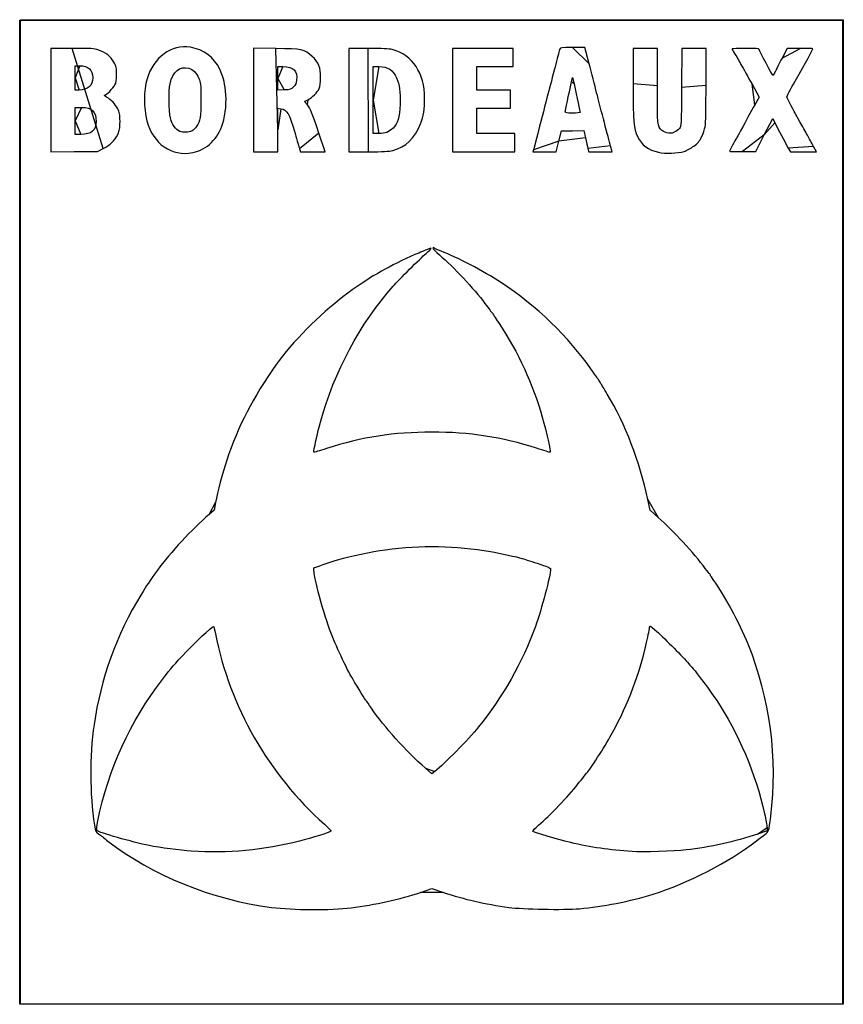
# Model space of a CAD drawing. Extents: x 39.1 to 79.2, y 187.1 to 235.1.
import ezdxf

# ---------------------------------------------------------------- set-up
doc = ezdxf.new("R2010")
doc.units = 0
doc.layers.add('Calque_1', color=7, linetype='CONTINUOUS')

msp = doc.modelspace()

# ---------------------------------------------------------------- linework, layer by layer
at = {"layer": 'Calque_1', "color": 1}
msp.add_lwpolyline([(39.090109, 235.073708), (79.185572, 235.073708), (79.185572, 187.121784), (39.090109, 187.121784), (39.090109, 235.073708)], close=True, dxfattribs=at)
at = {"layer": 'Calque_1', "color": 7}
for points in [[(39.13382, 211.10872), (39.13382, 235.090554), (59.178653, 235.090554), (79.223486, 235.090554), (79.223486, 211.10872), (79.223486, 187.126887), (59.178653, 187.126887), (39.13382, 187.126887), (39.13382, 211.10872), (39.13382, 211.10872)], [(41.644432, 233.693554), (40.615486, 233.693554), (40.615486, 231.171647), (40.615486, 228.649743), (41.747903, 228.663403), (42.88032, 228.677062), (43.160984, 228.81438), (43.160984, 228.814372)], [(51.569236, 233.685572), (50.479153, 233.698752), (50.479153, 231.177317), (50.479153, 228.655881), (51.07182, 228.655881), (51.664486, 228.655881), (51.664486, 229.718925), (51.664486, 229.718931)], [(56.077736, 233.693051), (55.13582, 233.693616), (55.13582, 231.174782), (55.13582, 228.655949), (56.079427, 228.655949)], [(63.221486, 229.100387), (63.221486, 229.544887), (62.290153, 229.544887), (61.35882, 229.544887), (61.35882, 230.15872), (61.35882, 230.772554), (62.18432, 230.772554), (63.00982, 230.772554), (63.00982, 231.217054), (63.00982, 231.661554), (62.18432, 231.661554), (61.35882, 231.661554), (61.35882, 232.233054), (61.35882, 232.804554), (62.24782, 232.804554), (63.13682, 232.804554), (63.13682, 233.249054), (63.13682, 233.693554), (61.65644, 233.693554), (60.176057, 233.693554), (60.174082, 231.17472), (60.172106, 228.655887), (61.69673, 228.655887), (63.221351, 228.655887), (63.221351, 229.100387), (63.221486, 229.100387)], [(66.836598, 232.942117), (66.630567, 233.735867), (66.029546, 233.735867)], [(70.164164, 231.878377), (70.164164, 233.69354), (69.571497, 233.69354), (68.978831, 233.69354), (68.978831, 231.976564)], [(72.53482, 231.900164), (72.53482, 233.693554), (71.943409, 233.693554), (71.351995, 233.693554), (71.34017, 231.799137)], [(77.11311, 233.693548), (76.484401, 233.693548), (76.237191, 233.217298)], [(41.80082, 232.25422), (41.80082, 232.846887), (42.016672, 232.846887)], [(51.664486, 232.228428), (51.664486, 232.804554), (51.915732, 232.804554)], [(56.321153, 231.17472), (56.321153, 232.804554), (56.591149, 232.804554)], [(41.980736, 231.663944), (41.80082, 231.661686), (41.80082, 232.254353), (41.80082, 232.25422)], [(51.981995, 231.668333), (51.664486, 231.652302), (51.664486, 232.228431), (51.664486, 232.228428)], [(65.981919, 232.06372), (66.030181, 232.275387), (66.10166, 231.957887)], [(74.77451, 231.943821), (75.123675, 231.315936), (74.914407, 230.948988)], [(41.80082, 230.15872), (41.80082, 230.814887), (42.107736, 230.814718)], [(51.664486, 229.718931), (51.664486, 230.781977), (51.823236, 230.752516)], [(53.100983, 230.951138), (52.974971, 231.108556), (53.134644, 231.191165)], [(56.598422, 229.544887), (56.321153, 229.544887), (56.321153, 231.17472), (56.321153, 231.17472)], [(65.676786, 230.603779), (65.676786, 230.603779)], [(75.371604, 229.477876), (75.787462, 230.278696), (75.889398, 230.070543)], [(42.077346, 229.502554), (41.80082, 229.502554), (41.80082, 230.15872), (41.80082, 230.15872)], [(46.901185, 229.643924), (46.901199, 229.643924)], [(52.729584, 228.79347), (52.771717, 228.655887), (53.372746, 228.655887), (53.973775, 228.655887), (53.673203, 229.55547)], [(65.36182, 229.164612), (65.48632, 229.673335), (66.033749, 229.683184), (66.581175, 229.693034), (66.659777, 229.333201)], [(74.316782, 228.665364), (74.955744, 228.677048), (75.371604, 229.47787), (75.371604, 229.477876)], [(64.126559, 228.751117), (64.100623, 228.655867), (64.668979, 228.655867), (65.237335, 228.655867), (65.361831, 229.164593), (65.36182, 229.164612)], [(66.780732, 228.814617), (66.823082, 228.655867), (67.390256, 228.655867), (67.957426, 228.655867), (67.878782, 228.941617)], [(76.542257, 228.835804), (76.644723, 228.655887), (77.28158, 228.655887), (77.91844, 228.655887), (77.771128, 228.92047)], [(47.524312, 228.618405), (47.52432, 228.618405)], [(57.26605, 228.719249), (57.26605, 228.719187)], [(71.461842, 228.674962), (71.46183, 228.674976)], [(48.637134, 211.565745), (48.568161, 211.193395), (48.327742, 210.987952)], [(70.206486, 210.837493), (69.80432, 211.191059), (69.693288, 211.721388)], [(59.324497, 198.470945), (59.174005, 198.351178), (58.85883, 198.627781), (58.85883, 198.627781)], [(75.506572, 195.741709), (75.519328, 195.572376), (75.047483, 195.413758)], [(47.45232, 194.582563), (47.45232, 194.582563)], [(68.936495, 194.560437), (68.936486, 194.560437)], [(58.616636, 192.568343), (59.175433, 192.756625), (59.748544, 192.566686)], [(55.241656, 191.823533), (55.241653, 191.823525)]]:
    msp.add_lwpolyline(points, close=True, dxfattribs=at)
for points in [[(42.938838, 233.603906), (42.697307, 233.685474), (42.580639, 233.693554), (41.644432, 233.693554)], [(47.407339, 233.745578), (46.492705, 233.897137), (45.602875, 233.250682), (45.296252, 232.211887)], [(48.838578, 232.675355), (48.564871, 233.255824), (48.052984, 233.638591), (47.407339, 233.745578)], [(53.337988, 233.302823), (52.964427, 233.642294), (52.835186, 233.670259), (51.569236, 233.685572)], [(57.246924, 233.632057), (57.082659, 233.675779), (56.758521, 233.692687), (56.077736, 233.693051)], [(58.823764, 231.258492), (58.817104, 232.490466), (58.233064, 233.369588), (57.246924, 233.632057)], [(65.406329, 233.661784), (65.394109, 233.621039), (65.307758, 233.292426), (65.214404, 232.931534)], [(66.029546, 233.735867), (65.493824, 233.735867), (65.426113, 233.727824), (65.406329, 233.661784)], [(74.457882, 233.693548), (74.098698, 233.693548), (73.80482, 233.680933), (73.80482, 233.665495)], [(73.80482, 233.665495), (73.80482, 233.650058), (73.860163, 233.550058), (73.927803, 233.443245)], [(75.124632, 233.639666), (75.114302, 233.680365), (74.951186, 233.693548), (74.457882, 233.693548)], [(75.790507, 232.381215), (75.761125, 232.381215), (75.151765, 233.532856), (75.124632, 233.639666)], [(76.881792, 232.098487), (77.403839, 233.024523), (77.74182, 233.64257), (77.74182, 233.671168)], [(77.74182, 233.671168), (77.74182, 233.683473), (77.4589, 233.693548), (77.11311, 233.693548)], [(43.680324, 233.01622), (43.518819, 233.302549), (43.286897, 233.486366), (42.938838, 233.603906)], [(53.756015, 232.275387), (53.760164, 232.759788), (53.657297, 233.012653), (53.337988, 233.302823)], [(73.927803, 233.443245), (73.995444, 233.336432), (74.135062, 233.09664), (74.238064, 232.910373)], [(76.237191, 233.217298), (76.101225, 232.955362), (75.95187, 232.660087), (75.905292, 232.561131)], [(42.016672, 232.846887), (42.440177, 232.846887), (42.647486, 232.654863), (42.647486, 232.262583)], [(43.811286, 232.423554), (43.811568, 232.748106), (43.798784, 232.806216), (43.680324, 233.01622)], [(46.420354, 231.966388), (46.545133, 232.555086), (46.893093, 232.841968), (47.337277, 232.722362)], [(47.337277, 232.722362), (47.536219, 232.668793), (47.692714, 232.510314), (47.820453, 232.233054)], [(49.123529, 231.607531), (49.059473, 232.125479), (49.009424, 232.313035), (48.838578, 232.675355)], [(51.915732, 232.804554), (52.434846, 232.804554), (52.63673, 232.604156), (52.584494, 232.140719)], [(56.591149, 232.804554), (57.034656, 232.804554), (57.287682, 232.643986), (57.458373, 232.25422)], [(65.214404, 232.931534), (65.121053, 232.570642), (64.967392, 231.980092), (64.872935, 231.619201)], [(67.20273, 231.534534), (67.114674, 231.872142), (66.949915, 232.505556), (66.836598, 232.942117)], [(74.238064, 232.910373), (74.34107, 232.724106), (74.582469, 232.289159), (74.77451, 231.943821)], [(42.647486, 232.262583), (42.647486, 231.881901), (42.411094, 231.669659), (41.980736, 231.663944)], [(43.732752, 231.915554), (43.790887, 232.025744), (43.811015, 232.155948), (43.811286, 232.423554)], [(45.296252, 232.211887), (45.131256, 231.652904), (45.130017, 230.793294), (45.293288, 230.15872)], [(47.820453, 232.233054), (47.911687, 232.035032), (47.917972, 231.968174), (47.917972, 231.195887)], [(53.68128, 231.734598), (53.730076, 231.843706), (53.75378, 232.015232), (53.756015, 232.275387)], [(57.458373, 232.25422), (57.600723, 231.929177), (57.646124, 231.577042), (57.623496, 230.973575)], [(75.905292, 232.561131), (75.858714, 232.462179), (75.807059, 232.381215), (75.790507, 232.381215)], [(43.226008, 231.407396), (43.30334, 231.407644), (43.646155, 231.751416), (43.732752, 231.915554)], [(46.440448, 230.301432), (46.360326, 230.653699), (46.348579, 231.627693), (46.420354, 231.966388)], [(52.431115, 231.815977), (52.3115, 231.696363), (52.270567, 231.682907), (51.981995, 231.668333)], [(52.584494, 232.140719), (52.568492, 231.998761), (52.527852, 231.912714), (52.431115, 231.815977)], [(53.134644, 231.191165), (53.356098, 231.305739), (53.596255, 231.544491), (53.68128, 231.734598)], [(65.676786, 230.603779), (65.676814, 230.659941), (65.841468, 231.447742), (65.981919, 232.06372)], [(66.10166, 231.957887), (66.242415, 231.332649), (66.396486, 230.609841), (66.396407, 230.575097)], [(68.978831, 231.976564), (68.978831, 230.090327), (69.004344, 229.788668), (69.196904, 229.399159)], [(70.361754, 229.706939), (70.172109, 229.87573), (70.164164, 229.963047), (70.164164, 231.878377)], [(71.34017, 231.799137), (71.328796, 229.981361), (71.324902, 229.900055), (71.243664, 229.78939)], [(72.492263, 229.878747), (72.516534, 230.00875), (72.53482, 230.877735), (72.53482, 231.900164)], [(76.47182, 231.326006), (76.47182, 231.350898), (76.656308, 231.698511), (76.881792, 232.098487)], [(43.32482, 231.318513), (43.243328, 231.367312), (43.198864, 231.407308), (43.226008, 231.407396)], [(43.867121, 230.751387), (43.745836, 230.981819), (43.556597, 231.179721), (43.32482, 231.318513)], [(48.994198, 230.046915), (49.12185, 230.466297), (49.179153, 231.157764), (49.123529, 231.607531)], [(58.618574, 230.010554), (58.765849, 230.382833), (58.826507, 230.75174), (58.823764, 231.258492)], [(64.872935, 231.619201), (64.778478, 231.258309), (64.577739, 230.486784), (64.426849, 229.904701)], [(67.581484, 230.074034), (67.461223, 230.539701), (67.290783, 231.196926), (67.20273, 231.534534)], [(76.683486, 230.899554), (76.56707, 231.109214), (76.47182, 231.301116), (76.47182, 231.326006)], [(42.107736, 230.814718), (42.613583, 230.814464), (42.817009, 230.617495), (42.816661, 230.128319)], [(43.978568, 230.137554), (43.978534, 230.490013), (43.964767, 230.565882), (43.867121, 230.751387)], [(47.917972, 231.195887), (47.917972, 230.317696), (47.89435, 230.176241), (47.698076, 229.87903)], [(51.823236, 230.752516), (52.126752, 230.696193), (52.222349, 230.527757), (52.508647, 229.544887)], [(53.673203, 229.55547), (53.317524, 230.619984), (53.266549, 230.744309), (53.100983, 230.951138)], [(57.623496, 230.973575), (57.599281, 230.327932), (57.511628, 230.027727), (57.284338, 229.81203)], [(74.914407, 230.948988), (74.69792, 230.569373), (74.505933, 230.218413), (74.215786, 229.671873)], [(76.895153, 230.503362), (76.895153, 230.511603), (76.799903, 230.689894), (76.683486, 230.899554)], [(46.901199, 229.643924), (46.674865, 229.746602), (46.514636, 229.975253), (46.440448, 230.301432)], [(66.03654, 230.53972), (65.74354, 230.53972), (65.67676, 230.551602), (65.676786, 230.603779)], [(66.396407, 230.575097), (66.396365, 230.555652), (66.234423, 230.53972), (66.03654, 230.53972)], [(77.107892, 230.118662), (76.990885, 230.322), (76.895153, 230.495115), (76.895153, 230.503362)], [(42.816661, 230.128319), (42.816379, 229.695828), (42.588013, 229.502554), (42.077346, 229.502554)], [(43.865027, 229.502554), (43.963946, 229.705336), (43.978601, 229.787296), (43.978568, 230.137554)], [(45.293288, 230.15872), (45.579422, 229.046672), (46.509034, 228.404862), (47.524312, 228.618405)], [(47.698076, 229.87903), (47.642616, 229.795049), (47.547917, 229.703866), (47.487631, 229.676397)], [(47.52432, 228.618405), (48.219439, 228.76461), (48.765392, 229.295197), (48.994198, 230.046915)], [(57.284338, 229.81203), (57.069677, 229.608314), (56.90682, 229.544887), (56.598422, 229.544887)], [(57.26605, 228.719187), (57.903378, 228.885187), (58.337258, 229.29945), (58.618574, 230.010554)], [(64.426849, 229.904701), (64.275962, 229.322617), (64.140831, 228.803506), (64.126559, 228.751117)], [(67.878782, 228.941617), (67.835529, 229.098781), (67.701744, 229.608367), (67.581484, 230.074034)], [(71.243664, 229.78939), (71.197097, 229.725958), (71.077407, 229.642166), (70.977687, 229.603188)], [(72.318702, 229.382937), (72.390754, 229.530217), (72.468856, 229.753333), (72.492263, 229.878747)], [(75.889398, 230.070543), (76.014473, 229.815132), (76.402988, 229.080341), (76.542257, 228.835804)], [(77.472224, 229.467005), (77.38885, 229.622078), (77.224898, 229.915323), (77.107892, 230.118662)], [(43.160984, 228.814372), (43.497497, 228.979014), (43.711851, 229.188542), (43.865027, 229.502554)], [(47.487631, 229.676397), (47.310449, 229.595667), (47.040509, 229.580721), (46.901185, 229.643924)], [(52.508647, 229.544887), (52.606987, 229.207279), (52.706408, 228.869143), (52.729584, 228.79347)], [(66.659777, 229.333201), (66.703008, 229.135292), (66.757437, 228.901931), (66.780732, 228.814617)], [(69.196904, 229.399159), (69.40666, 228.974846), (69.708595, 228.74891), (70.222954, 228.631376)], [(70.617853, 229.585098), (70.519665, 229.614136), (70.40442, 229.668963), (70.361754, 229.706939)], [(70.977687, 229.603188), (70.822955, 229.542708), (70.770208, 229.540058), (70.617853, 229.585098)], [(71.933853, 228.928285), (72.134036, 229.07565), (72.215389, 229.171761), (72.318702, 229.382937)], [(74.015961, 229.31204), (73.962031, 229.239031), (73.67782, 228.707901), (73.67782, 228.680124)], [(74.215786, 229.671873), (74.123082, 229.497248), (74.03316, 229.335323), (74.015961, 229.31204)], [(77.771128, 228.92047), (77.690108, 229.065993), (77.555601, 229.311932), (77.472224, 229.467005)], [(71.46183, 228.674976), (71.581828, 228.711519), (71.79424, 228.825505), (71.933853, 228.928285)], [(56.079427, 228.655949), (56.780275, 228.655949), (57.085552, 228.672233), (57.26605, 228.719249)], [(70.222954, 228.631376), (70.53843, 228.559285), (71.152964, 228.580906), (71.461842, 228.674962)], [(73.67782, 228.680124), (73.67782, 228.665562), (73.965353, 228.658929), (74.316782, 228.665364)], [(58.348225, 223.644162), (57.807696, 223.417069), (57.165548, 223.097862), (56.723568, 222.836555)], [(57.293775, 222.115395), (57.557154, 222.414545), (58.619717, 223.469382), (58.892807, 223.702799)], [(58.956835, 223.901563), (58.869284, 223.863841), (58.59541, 223.748011), (58.348225, 223.644162)], [(58.892807, 223.702799), (59.038276, 223.827135), (59.148009, 223.93815), (59.136655, 223.949504)], [(59.136655, 223.949504), (59.12531, 223.960849), (59.044386, 223.939288), (58.956835, 223.901563)], [(59.22768, 223.967724), (59.213908, 223.945429), (59.359154, 223.792425), (59.550472, 223.62772)], [(59.279195, 223.970603), (59.264067, 223.992137), (59.242009, 223.990895), (59.22768, 223.967724)], [(59.623153, 223.812347), (59.448528, 223.878678), (59.293746, 223.949894), (59.279195, 223.970603)], [(59.550472, 223.62772), (60.237218, 223.036501), (61.213786, 221.992561), (61.7626, 221.262974)], [(62.56532, 222.27053), (61.663693, 222.859779), (60.432863, 223.504784), (59.623153, 223.812347)], [(56.377905, 222.644562), (56.334039, 222.644562), (55.307591, 221.942467), (54.902986, 221.635711)], [(56.723568, 222.836555), (56.544958, 222.730959), (56.389408, 222.644562), (56.377905, 222.644562)], [(53.740614, 215.479995), (54.42563, 217.955558), (55.658659, 220.258195), (57.293775, 222.115395)], [(66.957688, 218.03022), (65.823756, 219.654423), (64.263357, 221.160801), (62.56532, 222.27053)], [(54.902986, 221.635711), (53.682691, 220.710533), (52.363957, 219.377826), (51.586641, 218.284229)], [(61.7626, 221.262974), (61.935363, 221.033305), (62.091559, 220.826345), (62.1097, 220.803062)], [(62.1097, 220.803062), (62.127847, 220.779779), (62.268055, 220.570229), (62.421287, 220.337395)], [(62.421287, 220.337395), (63.411111, 218.83336), (64.081626, 217.38212), (64.553242, 215.723062)], [(51.586641, 218.284229), (50.46483, 216.705966), (49.727886, 215.278455), (49.182666, 213.627562)], [(67.272555, 217.583564), (67.253787, 217.608033), (67.112111, 217.809029), (66.957688, 218.03022)], [(67.367937, 217.435397), (67.334232, 217.49242), (67.291308, 217.559095), (67.272555, 217.583564)], [(67.719654, 216.851714), (67.559916, 217.115716), (67.401643, 217.378374), (67.367937, 217.435397)], [(69.693288, 211.721388), (69.308904, 213.557379), (68.603574, 215.390839), (67.719654, 216.851714)], [(53.419031, 214.017906), (53.399275, 214.037662), (53.623137, 215.055449), (53.740614, 215.479995)], [(64.553242, 215.723062), (64.761892, 214.989073), (64.973113, 214.052744), (64.93797, 214.017602)], [(59.178653, 214.997105), (57.310068, 214.995976), (55.778984, 214.757631), (54.037083, 214.196739)], [(64.273261, 214.21255), (62.606106, 214.751622), (61.004842, 214.998214), (59.178653, 214.997105)], [(54.037083, 214.196739), (53.705551, 214.089986), (53.427427, 214.00951), (53.419031, 214.017906)], [(64.93797, 214.017602), (64.929673, 214.009304), (64.630543, 214.097022), (64.273261, 214.21255)], [(49.182666, 213.627562), (48.966428, 212.972798), (48.737495, 212.107564), (48.637134, 211.565745)], [(48.327742, 210.987952), (47.483085, 210.266183), (46.431163, 209.132874), (45.802609, 208.267451)], [(72.495438, 208.357054), (71.950408, 209.095195), (70.927812, 210.20334), (70.206486, 210.837493)], [(54.645997, 208.799022), (55.17841, 208.957795), (56.247222, 209.178202), (56.911062, 209.266117)], [(56.911062, 209.266117), (58.668085, 209.498803), (60.322779, 209.470663), (62.036153, 209.178955)], [(62.036153, 209.178955), (62.507103, 209.098773), (63.343471, 208.916164), (63.560153, 208.846212)], [(53.429182, 208.379005), (53.467076, 208.413789), (54.183892, 208.661216), (54.645997, 208.799022)], [(63.560153, 208.846212), (63.618361, 208.827416), (63.9565, 208.719337), (64.31157, 208.606027)], [(45.802609, 208.267451), (45.38654, 207.694588), (45.307868, 207.577601), (44.991122, 207.06077)], [(54.19105, 205.393709), (53.82269, 206.369204), (53.332436, 208.290209), (53.429182, 208.379005)], [(64.957153, 208.331431), (64.957153, 208.014029), (64.521585, 206.358218), (64.217781, 205.520709)], [(64.31157, 208.606027), (64.793656, 208.452182), (64.957153, 208.38264), (64.957153, 208.331431)], [(72.714736, 208.088943), (72.697267, 208.096704), (72.59859, 208.217354), (72.495438, 208.357054)], [(72.746486, 208.03422), (72.746486, 208.056543), (72.732206, 208.081181), (72.714736, 208.088943)], [(72.908744, 207.773164), (72.819503, 207.894407), (72.746486, 208.011882), (72.746486, 208.03422)], [(74.579999, 204.674054), (74.166493, 205.684703), (73.400629, 207.10489), (72.908744, 207.773164)], [(44.991122, 207.06077), (43.824316, 205.156913), (43.022325, 202.936104), (42.715112, 200.758229)], [(47.213193, 204.305773), (47.611352, 204.728336), (48.438658, 205.499915), (48.528842, 205.532802)], [(48.528842, 205.532802), (48.547074, 205.539434), (48.594397, 205.377521), (48.634026, 205.172969)], [(55.337083, 202.938376), (54.990004, 203.526648), (54.498175, 204.58037), (54.19105, 205.393709)], [(64.217781, 205.520709), (63.589103, 203.787608), (62.605449, 202.051137), (61.449114, 200.633108)], [(69.635164, 204.746401), (69.71656, 205.112167), (69.783153, 205.452188), (69.783153, 205.502006)], [(69.783153, 205.502006), (69.783153, 205.579922), (69.819782, 205.560923), (70.045123, 205.366147)], [(70.045123, 205.366147), (70.438329, 205.026275), (71.297532, 204.168314), (71.628519, 203.785042)], [(48.634026, 205.172969), (49.319589, 201.63441), (51.210845, 198.326983), (53.941181, 195.891815)], [(67.977707, 200.356042), (68.762595, 201.803772), (69.29297, 203.208654), (69.635164, 204.746401)], [(75.687182, 196.280322), (76.049042, 199.081795), (75.659384, 202.03595), (74.579999, 204.674054)], [(46.041747, 202.943176), (46.497886, 203.535978), (46.602348, 203.657486), (47.213193, 204.305773)], [(71.628519, 203.785042), (71.789375, 203.598776), (71.932523, 203.436851), (71.946626, 203.425209)], [(71.946626, 203.425209), (72.009522, 203.373289), (72.796995, 202.308944), (73.027201, 201.964709)], [(42.903434, 196.061986), (43.398578, 198.549857), (44.471587, 200.902577), (46.041747, 202.943176)], [(55.980576, 201.901209), (55.954047, 201.925537), (55.558619, 202.56289), (55.337083, 202.938376)], [(73.027201, 201.964709), (74.113926, 200.339705), (74.956478, 198.351802), (75.386644, 196.397876)], [(56.23411, 201.541376), (56.107358, 201.727642), (55.993267, 201.889567), (55.980576, 201.901209)], [(58.85883, 198.627781), (57.908399, 199.461889), (56.848674, 200.638245), (56.23411, 201.541376)], [(42.715112, 200.758229), (42.491206, 199.170915), (42.498247, 197.395215), (42.734586, 195.847562)], [(61.449114, 200.633108), (60.935862, 200.003702), (59.807252, 198.855145), (59.324497, 198.470945)], [(66.774063, 198.452518), (66.970656, 198.688736), (67.69376, 199.8323), (67.977707, 200.356042)], [(66.272105, 197.827173), (66.508751, 198.123735), (66.734631, 198.405139), (66.774063, 198.452518)], [(64.374542, 195.845914), (64.915068, 196.317527), (65.82848, 197.271226), (66.272105, 197.827173)], [(75.386644, 196.397876), (75.445592, 196.130117), (75.499561, 195.834842), (75.506572, 195.741709)], [(75.399228, 195.395561), (75.594591, 195.544647), (75.590552, 195.532235), (75.687182, 196.280322)], [(42.734586, 195.847562), (42.779436, 195.55387), (42.794654, 195.521728), (42.937529, 195.418937)], [(42.84792, 195.588869), (42.830112, 195.606141), (42.855089, 195.819035), (42.903434, 196.061986)], [(53.941181, 195.891815), (54.133973, 195.719865), (54.276848, 195.565735), (54.258681, 195.549307)], [(64.099375, 195.54721), (64.081623, 195.563946), (64.205448, 195.698377), (64.374542, 195.845914)], [(45.399153, 194.857174), (44.585424, 195.020837), (42.950153, 195.489834), (42.84792, 195.588869)], [(42.937529, 195.418937), (43.022483, 195.357819), (43.225339, 195.204262), (43.388322, 195.077702)], [(54.258681, 195.549307), (54.202415, 195.498417), (53.322942, 195.222748), (52.72282, 195.067892)], [(65.93082, 195.001751), (65.252877, 195.161446), (64.16476, 195.485519), (64.099375, 195.54721)], [(75.047483, 195.413758), (73.934199, 195.039509), (72.742885, 194.775823), (71.561161, 194.642098)], [(74.992509, 195.083067), (75.119272, 195.180965), (75.302293, 195.321587), (75.399228, 195.395561)], [(43.388322, 195.077702), (45.552871, 193.396891), (48.453367, 192.221452), (51.368156, 191.843853)], [(47.45232, 194.582563), (46.908455, 194.620355), (45.917821, 194.752853), (45.399153, 194.857174)], [(52.72282, 195.067892), (51.029859, 194.63104), (49.191181, 194.46173), (47.45232, 194.582563)], [(68.936486, 194.560437), (67.826746, 194.636592), (66.908878, 194.771361), (65.93082, 195.001751)], [(69.952486, 192.488031), (71.650205, 193.015521), (73.645923, 194.043087), (74.992509, 195.083067)], [(71.561161, 194.642098), (71.001286, 194.578742), (69.397064, 194.528831), (68.936495, 194.560437)], [(55.241653, 191.823525), (56.39034, 191.964204), (57.64611, 192.241338), (58.616636, 192.568343)], [(59.748544, 192.566686), (60.740555, 192.237914), (61.769602, 192.003662), (62.925153, 191.843563)], [(66.368944, 191.781225), (67.500706, 191.876532), (68.825113, 192.137748), (69.952486, 192.488031)], [(51.368156, 191.843853), (52.392868, 191.711104), (54.244339, 191.701393), (55.241656, 191.823533)], [(62.925153, 191.843563), (63.589182, 191.751558), (65.587155, 191.715397), (66.368944, 191.781225)]]:
    msp.add_open_spline(points, degree=3, dxfattribs=at)

doc.saveas('drawing.dxf')
